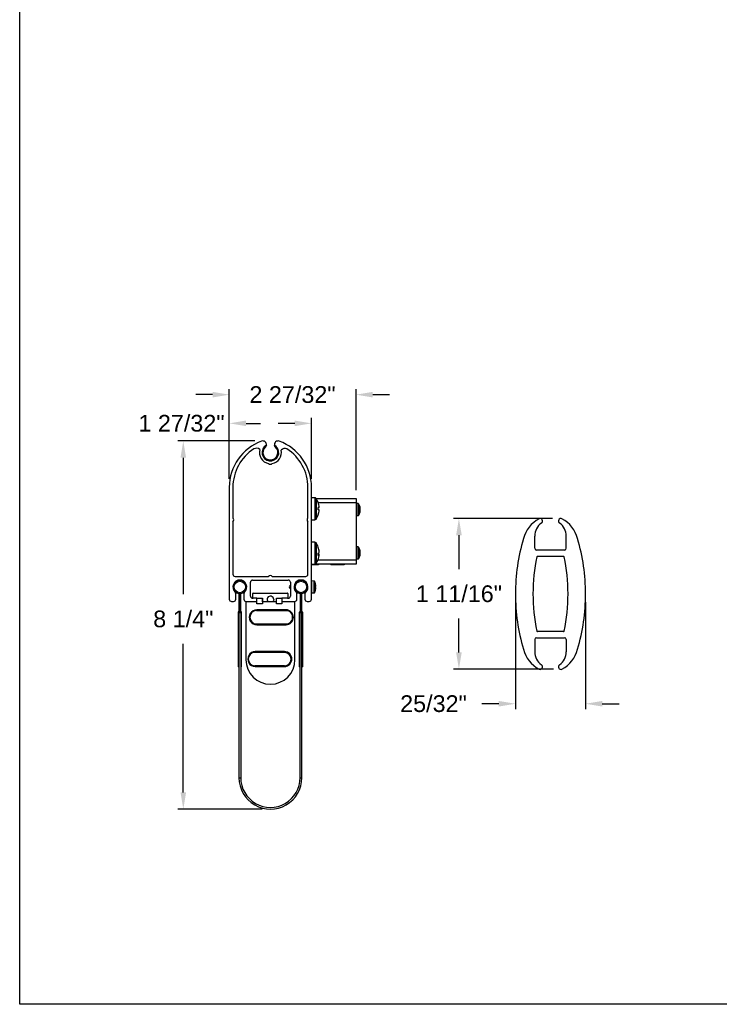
# Model space of a CAD drawing. Header units: inches. Extents: x 170 to 312, y 215 to 248.
# Tile 60 of 256: x 169.59 to 173.51, y 234.45 to 239.97. Entities that reach past the tile are written whole.
import ezdxf

# ---------------------------------------------------------------- set-up
doc = ezdxf.new("R2010")
doc.units = ezdxf.units.IN
doc.header["$LTSCALE"] = 0.25
doc.header["$MEASUREMENT"] = 0
doc.layers.add('ANNOTATIONS', color=1, linetype='Continuous')
doc.layers.add('DETAILS', color=4, linetype='Continuous')
doc.styles.add('ARIAL', font='arial.ttf', dxfattribs={"height": 0.09375})
doc.dimstyles.new('STANDARD$0', dxfattribs={"dimtxt": 0.09375, "dimasz": 0.09375, "dimexe": 0.03125, "dimexo": 0.046875, "dimgap": 0.09, "dimtad": 0, "dimtih": 1, "dimtoh": 1, "dimdec": 4, "dimzin": 0, "dimdsep": 46, "dimtxsty": 'ARIAL', "dimcen": 0.09, "dimadec": 0, "dimazin": 0, "dimtfac": 1, "dimtdec": 4, "dimtofl": 0, "dimtmove": 0, "dimatfit": 1, "dimfxl": 1, "dimtolj": 1, "dimtzin": 0, "dimarcsym": 0})

# ---------------------------------------------------------------- blocks, each defined once
blk = doc.blocks.new('*D19')
at = {"layer": 'ANNOTATIONS', "color": 0, "lineweight": -2, "transparency": 16777216}
for p, q in [((172.5782, 237.1723), (172.0218, 237.1723)), ((172.053, 237.0785), (172.053, 236.8881)), ((172.053, 236.4207), (172.053, 236.6112)), ((172.5839, 236.327), (172.0218, 236.327))]:
    blk.add_line(p, q, dxfattribs=at)
at = {"layer": 'ANNOTATIONS', "color": 0, "transparency": 16777216}
for points in [[(172.0374, 237.0785), (172.0687, 237.0785), (172.053, 237.1723)], [(172.0374, 236.4207), (172.0687, 236.4207), (172.053, 236.327)]]:
    blk.add_solid(points, dxfattribs=at)
at = {"layer": 'defpoints', "color": 0, "transparency": 16777216}
for p in [(172.6251, 237.1723), (172.053, 236.327), (172.6308, 236.327)]:
    blk.add_point(p, dxfattribs=at)
at = {"layer": 'ANNOTATIONS', "color": 0, "transparency": 16777216, "insert": (172.053, 236.7496), "char_height": 0.09375, "attachment_point": 5, "style": 'ARIAL'}
blk.add_mtext('\\A1;1 11/16"', dxfattribs=at)
blk = doc.blocks.new('*D20')
at = {"layer": 'ANNOTATIONS', "color": 0, "lineweight": -2, "transparency": 16777216}
for p, q in [((172.3699, 236.7021), (172.3699, 236.1017)), ((172.7637, 236.7021), (172.7637, 236.1017)), ((172.2762, 236.1329), (172.1824, 236.1329)), ((172.8574, 236.1329), (172.9512, 236.1329))]:
    blk.add_line(p, q, dxfattribs=at)
at = {"layer": 'ANNOTATIONS', "color": 0, "transparency": 16777216}
for points in [[(172.2762, 236.1485), (172.2762, 236.1173), (172.3699, 236.1329)], [(172.8574, 236.1485), (172.8574, 236.1173), (172.7637, 236.1329)]]:
    blk.add_solid(points, dxfattribs=at)
at = {"layer": 'defpoints', "color": 0, "transparency": 16777216}
for p in [(172.3699, 236.749), (172.7637, 236.749), (172.7637, 236.1329)]:
    blk.add_point(p, dxfattribs=at)
at = {"layer": 'ANNOTATIONS', "color": 0, "transparency": 16777216, "insert": (171.9103, 236.1329), "char_height": 0.09375, "attachment_point": 5, "style": 'ARIAL'}
blk.add_mtext('\\A1;25/32"', dxfattribs=at)
blk = doc.blocks.new('*D24')
at = {"layer": 'ANNOTATIONS', "color": 0, "lineweight": -2, "transparency": 16777216}
for p, q in [((170.9075, 237.607), (170.4755, 237.607)), ((170.5067, 237.5133), (170.5067, 236.7468)), ((170.5067, 235.6353), (170.5067, 236.4699)), ((170.9485, 235.5416), (170.4755, 235.5416))]:
    blk.add_line(p, q, dxfattribs=at)
at = {"layer": 'ANNOTATIONS', "color": 0, "transparency": 16777216}
for points in [[(170.4911, 237.5133), (170.5223, 237.5133), (170.5067, 237.607)], [(170.4911, 235.6353), (170.5223, 235.6353), (170.5067, 235.5416)]]:
    blk.add_solid(points, dxfattribs=at)
at = {"layer": 'defpoints', "color": 0, "transparency": 16777216}
for p in [(170.9544, 237.607), (170.5067, 235.5416), (170.9954, 235.5416)]:
    blk.add_point(p, dxfattribs=at)
at = {"layer": 'ANNOTATIONS', "color": 0, "transparency": 16777216, "insert": (170.5067, 236.6084), "char_height": 0.09375, "attachment_point": 5, "style": 'ARIAL'}
blk.add_mtext('\\A1;8 1/4"', dxfattribs=at)
blk = doc.blocks.new('*D25')
at = {"layer": 'ANNOTATIONS', "color": 0, "lineweight": -2, "transparency": 16777216}
for p, q in [((170.6712, 237.8669), (170.5774, 237.8669)), ((170.7649, 237.3942), (170.7649, 237.8981)), ((171.4759, 237.3319), (171.4759, 237.8981)), ((171.5697, 237.8669), (171.6634, 237.8669))]:
    blk.add_line(p, q, dxfattribs=at)
at = {"layer": 'ANNOTATIONS', "color": 0, "transparency": 16777216}
for points in [[(170.6712, 237.8825), (170.6712, 237.8513), (170.7649, 237.8669)], [(171.5697, 237.8825), (171.5697, 237.8513), (171.4759, 237.8669)]]:
    blk.add_solid(points, dxfattribs=at)
at = {"layer": 'defpoints', "color": 0, "transparency": 16777216}
for p in [(170.7649, 237.8669), (170.7649, 237.3474), (171.4759, 237.285)]:
    blk.add_point(p, dxfattribs=at)
at = {"layer": 'ANNOTATIONS', "color": 0, "transparency": 16777216, "insert": (171.1194, 237.8669), "char_height": 0.09375, "attachment_point": 5, "style": 'ARIAL'}
blk.add_mtext('\\A1;2 27/32"', dxfattribs=at)

msp = doc.modelspace()

# ---------------------------------------------------------------- linework, layer by layer
at = {"layer": 'ANNOTATIONS'}
for p, q in [((170.76491, 237.39423), (170.76491, 237.73717)), ((171.22591, 237.39423), (171.22591, 237.73717)), ((170.85866, 237.70592), (170.9399, 237.70592)), ((171.13216, 237.70592), (171.03841, 237.70592))]:
    msp.add_line(p, q, dxfattribs=at)
for points in [[(170.85866, 237.72154), (170.85866, 237.69029), (170.76491, 237.70592)], [(171.13216, 237.72154), (171.13216, 237.69029), (171.22591, 237.70592)]]:
    msp.add_solid(points, dxfattribs=at)
at = {"layer": 'defpoints'}
msp.add_lwpolyline([(189.05875, 234.44685), (169.58887, 234.44685), (169.58887, 247.18196), (189.05875, 247.18196)], close=True, dxfattribs=at)
at = {"layer": 'DETAILS'}
for p, q in [((171.02903, 237.567), (171.02414, 237.57255)), ((170.76491, 237.34736), (170.76491, 236.71956)), ((170.78491, 237.34736), (170.78491, 237.17419)), ((171.20591, 237.17419), (171.20591, 237.34736)), ((171.22591, 236.71956), (171.22591, 237.34736)), ((171.24411, 237.28856), (171.22591, 237.28856)), ((171.24411, 237.28856), (171.24411, 237.16556)), ((171.25112, 237.28505), (171.47591, 237.28505)), ((171.25125, 237.28486), (171.25125, 237.16925)), ((171.47591, 237.26005), (171.26388, 237.26005)), ((171.47591, 237.28505), (171.47591, 236.91595)), ((171.48676, 237.25581), (171.47591, 237.25581)), ((171.48676, 237.25581), (171.48676, 237.18831)), ((171.4898, 237.25424), (171.4898, 237.18987)), ((171.26328, 237.23398), (171.26914, 237.23447)), ((171.26914, 237.23405), (171.2633, 237.23359)), ((171.2691, 237.21964), (171.26914, 237.21964)), ((171.47591, 237.18831), (171.48676, 237.18831)), ((171.49977, 237.21606), (171.49669, 237.21645)), ((171.49738, 237.21969), (171.49977, 237.21957)), ((171.49977, 237.22805), (171.49934, 237.22799)), ((170.78491, 237.15419), (170.78491, 236.85956)), ((171.20591, 236.85956), (171.20591, 237.15419)), ((171.22591, 237.16556), (171.24411, 237.16556)), ((172.47822, 237.00492), (172.47822, 237.07381)), ((172.65538, 237.00492), (172.65538, 237.07381)), ((171.24411, 237.03856), (171.22591, 237.03856)), ((171.24411, 237.03856), (171.24411, 236.91556)), ((171.25125, 237.03486), (171.25125, 236.91925)), ((171.26914, 236.96886), (171.2634, 236.96938)), ((171.26342, 236.97138), (171.26914, 236.97099)), ((171.26914, 236.98525), (171.26896, 236.98524)), ((171.26896, 236.96888), (171.26914, 236.97099)), ((171.48676, 237.01269), (171.47591, 237.01269)), ((171.48676, 237.01269), (171.48676, 236.94519)), ((171.4898, 237.01113), (171.4898, 236.94676)), ((171.49977, 236.97295), (171.49669, 236.97334)), ((171.49738, 236.97658), (171.49977, 236.97646)), ((171.49977, 236.98494), (171.49934, 236.98488)), ((172.64553, 236.99507), (172.48805, 236.99507)), ((172.49431, 236.96062), (172.63929, 236.96062)), ((171.22591, 236.91556), (171.24411, 236.91556)), ((171.26446, 236.91485), (171.22591, 236.91485)), ((171.26446, 236.91308), (171.22591, 236.91308)), ((171.47591, 236.91595), (171.24672, 236.91595)), ((171.26291, 236.94095), (171.47591, 236.94095)), ((171.26446, 236.91595), (171.26446, 236.91308)), ((171.33487, 236.91595), (171.33487, 236.91308)), ((171.409, 236.91485), (171.33487, 236.91485)), ((171.409, 236.91308), (171.33487, 236.91308)), ((171.41084, 236.91692), (171.409, 236.91308)), ((171.409, 236.91485), (171.409, 236.91308)), ((171.47591, 236.94519), (171.48676, 236.94519)), ((170.79741, 236.84706), (170.98541, 236.84706)), ((170.88291, 236.73706), (170.88291, 236.81456)), ((170.89541, 236.82706), (171.09541, 236.82706)), ((171.00541, 236.84706), (171.19341, 236.84706)), ((171.10791, 236.81456), (171.10791, 236.73706)), ((171.1315, 236.79849), (171.12933, 236.79849)), ((171.20449, 236.79849), (171.20358, 236.79849)), ((171.24085, 236.82113), (171.22801, 236.8218)), ((171.22801, 236.75431), (171.22801, 236.8218)), ((171.24085, 236.75498), (171.24085, 236.82113)), ((171.24533, 236.81772), (171.24533, 236.75839)), ((171.24836, 236.80606), (171.24836, 236.80632)), ((170.80141, 236.71956), (170.80141, 236.75028)), ((170.81889, 236.75149), (170.81889, 236.65306)), ((170.82381, 236.75149), (170.82381, 236.65306)), ((170.82401, 236.65306), (170.82401, 236.75149)), ((170.82893, 236.65306), (170.82893, 236.75149)), ((170.84641, 236.75028), (170.84641, 236.71956)), ((170.89698, 236.72652), (170.89698, 236.75211)), ((170.89895, 236.75408), (171.09186, 236.75408)), ((171.09383, 236.75211), (171.09383, 236.72652)), ((171.1313, 236.77832), (171.12914, 236.77832)), ((171.12933, 236.77763), (171.1315, 236.77763)), ((171.14441, 236.71956), (171.14441, 236.75028)), ((171.16189, 236.75149), (171.16189, 236.65306)), ((171.16681, 236.75149), (171.16681, 236.65306)), ((171.16701, 236.65306), (171.16701, 236.75149)), ((171.17193, 236.65306), (171.17193, 236.75149)), ((171.18941, 236.75028), (171.18941, 236.71956)), ((171.20266, 236.77282), (171.20366, 236.77113)), ((171.22801, 236.75431), (171.24085, 236.75498)), ((171.24836, 236.7911), (171.24957, 236.79123)), ((171.24836, 236.78501), (171.24836, 236.7911)), ((171.24836, 236.76979), (171.24836, 236.77005)), ((170.77741, 236.70706), (170.78891, 236.70706)), ((170.81889, 236.73714), (170.82381, 236.73714)), ((170.82401, 236.73714), (170.82893, 236.73714)), ((170.85761, 236.70487), (170.85761, 236.38007)), ((170.91966, 236.70487), (170.85761, 236.70487)), ((170.85891, 236.70706), (170.91966, 236.70706)), ((170.91966, 236.72456), (170.89541, 236.72456)), ((170.91966, 236.72481), (170.95091, 236.72481)), ((170.91966, 236.69356), (170.91966, 236.72481)), ((170.95091, 236.69356), (170.91966, 236.69356)), ((170.95091, 236.72481), (170.95091, 236.69356)), ((171.02903, 236.70487), (170.95091, 236.70487)), ((170.95112, 236.70487), (170.95112, 236.72259)), ((171.02903, 236.72481), (171.06028, 236.72481)), ((171.02903, 236.69356), (171.02903, 236.72481)), ((171.06028, 236.69356), (171.02903, 236.69356)), ((171.06028, 236.72481), (171.06028, 236.69356)), ((171.09541, 236.72456), (171.06028, 236.72456)), ((171.06028, 236.70706), (171.13191, 236.70706)), ((171.1332, 236.70487), (171.06028, 236.70487)), ((171.1332, 236.38007), (171.1332, 236.70487)), ((171.16189, 236.73714), (171.16681, 236.73714)), ((171.16701, 236.73714), (171.17193, 236.73714)), ((171.20191, 236.70706), (171.21341, 236.70706)), ((170.83375, 236.64339), (170.81406, 236.64339)), ((170.81406, 236.64339), (170.81406, 236.33959)), ((170.81889, 236.65306), (170.81472, 236.64585)), ((170.81899, 236.64339), (170.81472, 236.64585)), ((170.81889, 236.65306), (170.82315, 236.6506)), ((170.81889, 236.65306), (170.82381, 236.65306)), ((170.82315, 236.6506), (170.81899, 236.64339)), ((170.81899, 236.64339), (170.81899, 235.71802)), ((170.82893, 236.65306), (170.82401, 236.65306)), ((170.82893, 236.65306), (170.82466, 236.6506)), ((170.82883, 236.64339), (170.82466, 236.6506)), ((170.82883, 236.64339), (170.83309, 236.64585)), ((170.82883, 236.64339), (170.82883, 235.71802)), ((170.83309, 236.64585), (170.82893, 236.65306)), ((170.83375, 236.33959), (170.83375, 236.64339)), ((171.08302, 236.65502), (170.90744, 236.65511)), ((170.91712, 236.65636), (171.09962, 236.65626)), ((171.083, 236.65972), (170.91893, 236.65972)), ((171.17675, 236.64339), (171.15706, 236.64339)), ((171.15706, 236.64339), (171.15706, 236.33959)), ((171.16189, 236.65306), (171.15772, 236.64585)), ((171.16199, 236.64339), (171.15772, 236.64585)), ((171.16189, 236.65306), (171.16615, 236.6506)), ((171.16189, 236.65306), (171.16681, 236.65306)), ((171.16615, 236.6506), (171.16199, 236.64339)), ((171.16199, 235.71802), (171.16199, 236.64339)), ((171.17193, 236.65306), (171.16701, 236.65306)), ((171.17193, 236.65306), (171.16766, 236.6506)), ((171.17183, 236.64339), (171.16766, 236.6506)), ((171.17183, 236.64339), (171.17609, 236.64585)), ((171.17183, 235.71802), (171.17183, 236.64339)), ((171.17609, 236.64585), (171.17193, 236.65306)), ((171.17675, 236.33959), (171.17675, 236.64339)), ((170.91712, 236.58083), (171.08296, 236.58075)), ((171.08296, 236.5795), (170.91712, 236.57958)), ((170.91892, 236.57605), (171.08298, 236.57605)), ((172.63929, 236.53739), (172.49431, 236.53739)), ((172.47822, 236.4931), (172.47822, 236.42421)), ((172.48805, 236.50295), (172.64553, 236.50295)), ((172.65538, 236.4931), (172.65538, 236.42421)), ((171.07418, 236.42068), (170.8986, 236.42077)), ((170.90829, 236.42201), (171.09079, 236.42192)), ((171.07417, 236.42537), (170.9101, 236.42537)), ((170.81899, 236.33959), (170.81406, 236.33959)), ((170.83375, 236.33959), (170.82883, 236.33959)), ((170.90828, 236.34649), (171.07413, 236.34641)), ((171.07413, 236.34516), (170.90828, 236.34524)), ((170.91009, 236.34171), (171.07415, 236.34171)), ((171.16199, 236.33959), (171.15706, 236.33959)), ((171.17675, 236.33959), (171.17183, 236.33959)), ((170.81899, 235.71802), (170.82883, 235.71802)), ((171.16199, 235.71802), (171.17183, 235.71802))]:
    msp.add_line(p, q, dxfattribs=at)
at = {"layer": 'DETAILS', "flags": 128}
for points in [[(171.02903, 237.57492), (171.0286, 237.57535), (171.01829, 237.58317)], [(171.26324, 237.26183), (171.26332, 237.26185), (171.26338, 237.26185), (171.26341, 237.26183), (171.26343, 237.26179), (171.26341, 237.26173), (171.26338, 237.26165), (171.26333, 237.26158)], [(171.26337, 236.9422), (171.26332, 236.94203), (171.26324, 236.94184)], [(171.24957, 236.78488), (171.24946, 236.78489), (171.24933, 236.7849), (171.2492, 236.78492), (171.24905, 236.78493), (171.24889, 236.78495), (171.24873, 236.78497), (171.24855, 236.78499), (171.24836, 236.78501)], [(171.01416, 236.71783), (171.01273, 236.71066), (171.00895, 236.70487)], [(170.91712, 236.58083), (170.91712, 236.58059), (170.91712, 236.58036), (170.91712, 236.58014), (170.91712, 236.57995), (170.91712, 236.57979), (170.91712, 236.57968), (170.91712, 236.57961), (170.91712, 236.57958)], [(171.08296, 236.58075), (171.08296, 236.58051), (171.08296, 236.58027), (171.08296, 236.58005), (171.08296, 236.57987), (171.08296, 236.57971), (171.08296, 236.57959), (171.08296, 236.57952), (171.08296, 236.5795)], [(170.90828, 236.34649), (170.90828, 236.34625), (170.90828, 236.34601), (170.90828, 236.3458), (170.90828, 236.34561), (170.90828, 236.34545), (170.90828, 236.34534), (170.90828, 236.34527), (170.90828, 236.34524)], [(171.07413, 236.34641), (171.07413, 236.34616), (171.07413, 236.34593), (171.07413, 236.34571), (171.07413, 236.34552), (171.07413, 236.34537), (171.07413, 236.34525), (171.07413, 236.34518), (171.07413, 236.34516)]]:
    msp.add_lwpolyline(points, dxfattribs=at)
at = {"layer": 'DETAILS'}
for centre in [(170.82391, 236.78806), (171.16691, 236.78806)]:
    msp.add_circle(centre, 0.03199, dxfattribs=at)
for centre, radius, start, end in [((171.03991, 237.34736), 0.275, 109.94857, 180), ((170.95291, 237.58706), 0.02, 348.79499, 109.94857), ((170.99541, 237.54226), 0.04687, 119.21795, 44.9083), ((170.99541, 237.54226), 0.04175, 133.49246, 46.50781), ((171.03791, 237.58706), 0.02, 70.05143, 191.20501), ((170.95091, 237.34736), 0.275, 0, 70.05143), ((171.03991, 237.34736), 0.255, 122.47572, 180), ((170.91751, 237.53524), 0.03087, 52.72883, 118.06154), ((170.99541, 237.54226), 0.06175, 163.49293, 260.68029), ((170.99541, 237.54226), 0.06175, 279.31971, 12.33784), ((171.07602, 237.53959), 0.02575, 62.71464, 141.98041), ((170.95091, 237.34736), 0.255, 0, 57.52428), ((170.99541, 237.48882), 0.0125, 216.8699, 323.1301), ((171.24411, 237.27981), 0.00875, 35.31577, 90), ((171.16966, 237.22706), 0.1, 20.34003, 35.31577), ((171.16934, 237.22728), 0.10005, 4.11917, 20.20228), ((171.48676, 237.25206), 0.00375, 35.6682, 90), ((171.44496, 237.22206), 0.0552, 12.33333, 35.6682), ((171.4532, 237.22386), 0.04676, 5.14274, 21.91991), ((171.48685, 237.23968), 0.00987, 350.46581, 9.53419), ((171.45085, 237.2201), 0.04913, 5.18823, 21.42028), ((171.16966, 237.22706), 0.1, 324.68423, 339.65997), ((171.26459, 237.20542), 0.0294, 81.11336, 92.64181), ((171.14194, 237.22806), 0.12149, 356.82436, 3.17564), ((171.25959, 237.26402), 0.03145, 276.66302, 287.66939), ((171.25959, 237.19009), 0.03146, 72.33106, 83.33585), ((171.16906, 237.22727), 0.10034, 339.82505, 355.87732), ((171.16934, 237.22683), 0.10005, 339.79772, 355.88083), ((171.26282, 237.19223), 0.000602, 6.04076, 46.24537), ((171.14203, 237.22604), 0.12139, 357.76773, 0.47706), ((171.48676, 237.19206), 0.00375, 270, 324.3318), ((171.44496, 237.22206), 0.0552, 324.3318, 347.66667), ((171.48706, 237.22774), 0.01311, 316.57927, 345.875), ((171.43911, 237.21477), 0.05761, 356.06223, 3.93777), ((171.48961, 237.21865), 0.01049, 311.65308, 345.69187), ((171.48953, 237.2173), 0.01049, 12.46636, 26.94318), ((171.45315, 237.22026), 0.04681, 347.66915, 354.85372), ((171.45161, 237.22389), 0.04836, 350.75184, 354.87191), ((170.77741, 237.16419), 0.0125, 306.8699, 53.1301), ((171.21341, 237.16419), 0.0125, 126.8699, 233.1301), ((171.24411, 237.17431), 0.00875, 270, 324.68423), ((172.58648, 237.01476), 0.1773, 118.17263, 165.53328), ((172.5668, 237.07381), 0.08858, 124.89672, 180), ((172.50853, 237.15826), 0.01403, 302.76057, 114.22678), ((172.62506, 237.15826), 0.01403, 65.77323, 237.23943), ((172.5668, 237.07381), 0.08858, 0, 55.10328), ((172.54711, 237.01476), 0.1773, 14.46672, 61.82737), ((171.24411, 237.02981), 0.00875, 35.31577, 90), ((171.16966, 236.97706), 0.1, 20.5151, 35.31577), ((173.46364, 236.74901), 1.0937, 163.53236, 180.0002), ((171.66995, 236.74901), 1.0937, 359.9998, 16.46765), ((171.17188, 236.97818), 0.09751, 4.16017, 20.46432), ((171.2607, 237.01127), 0.00273, 338.5551, 21.4449), ((171.17044, 236.97591), 0.09896, 4.17836, 20.32239), ((171.25896, 236.99027), 0.01244, 290.12839, 324.90176), ((171.1445, 236.97193), 0.11893, 356.79029, 3.20971), ((171.25896, 236.96384), 0.01244, 35.0985, 69.87136), ((171.2613, 236.9751), 0.01002, 281.16508, 321.46859), ((171.17188, 236.97593), 0.09751, 339.53567, 355.83984), ((171.48676, 237.00894), 0.00375, 35.6682, 90), ((171.44496, 236.97894), 0.0552, 12.33333, 35.6682), ((171.44496, 236.97894), 0.0552, 324.3318, 347.66667), ((171.4532, 236.98075), 0.04676, 5.14271, 21.91989), ((171.48685, 236.99657), 0.00987, 350.46588, 9.53412), ((171.45085, 236.97699), 0.04913, 5.18825, 21.42029), ((171.48706, 236.98463), 0.01311, 316.57948, 345.87495), ((171.43911, 236.97166), 0.05761, 356.06223, 3.93777), ((171.48961, 236.97554), 0.01049, 311.65339, 345.69157), ((171.48953, 236.97419), 0.01049, 12.46653, 26.94328), ((171.45315, 236.97715), 0.04682, 347.66929, 354.85358), ((171.45161, 236.98078), 0.04836, 350.7519, 354.87192), ((172.48806, 237.00491), 0.00984, 180, 270), ((172.4943, 236.95669), 0.00394, 90, 167.90769), ((172.63929, 236.95669), 0.00394, 12.09232, 90), ((172.64554, 237.00491), 0.00984, 270, 0), ((171.24411, 236.92431), 0.00875, 270, 324.68423), ((171.16966, 236.97706), 0.1, 324.68423, 339.4849), ((171.48676, 236.94894), 0.00375, 270, 324.3318), ((173.46365, 236.74901), 0.99528, 167.90769, 180.0002), ((171.66994, 236.74901), 0.99528, 359.99981, 12.09232), ((170.79741, 236.85956), 0.0125, 180, 270), ((170.99541, 236.83956), 0.0125, 36.8699, 143.1301), ((171.19341, 236.85956), 0.0125, 270, 0), ((170.82391, 236.78806), 0.039, 312.8133, 227.1867), ((170.82391, 236.78806), 0.03691, 277.81645, 262.18355), ((170.89541, 236.81456), 0.0125, 90, 180), ((171.09541, 236.81456), 0.0125, 0, 90), ((171.16691, 236.78806), 0.039, 312.8133, 227.1867), ((171.16691, 236.78806), 0.03691, 277.81645, 262.18355), ((171.22791, 236.81981), 0.002, 87, 180), ((171.24058, 236.81614), 0.005, 18.4974, 87), ((171.15664, 236.78806), 0.09351, 11.26195, 18.4974), ((171.15634, 236.78806), 0.09376, 6.08087, 11.06999), ((171.17022, 236.79066), 0.07969, 1.85081, 5.27754), ((170.78891, 236.75028), 0.0125, 0, 47.1867), ((170.81889, 236.75149), 0.00492, 0, 82.18355), ((170.82893, 236.75149), 0.00492, 97.81645, 180), ((170.85891, 236.75028), 0.0125, 132.8133, 180), ((170.89895, 236.75211), 0.00197, 90, 180), ((171.09186, 236.75211), 0.00197, 0, 90), ((171.13191, 236.75028), 0.0125, 0, 47.1867), ((171.16189, 236.75149), 0.00492, 0, 82.18355), ((171.17193, 236.75149), 0.00492, 97.81645, 180), ((171.20191, 236.75028), 0.0125, 132.8133, 180), ((171.22791, 236.75631), 0.002, 180, 273), ((171.24058, 236.75997), 0.005, 273, 341.5026), ((171.15664, 236.78806), 0.09351, 341.5026, 348.73805), ((171.15634, 236.78805), 0.09376, 348.93001, 353.91914), ((171.23513, 236.79439), 0.01479, 347.66359, 355.51652), ((171.23513, 236.78172), 0.01479, 4.4834, 12.33653), ((171.17023, 236.78545), 0.07969, 354.72244, 358.14921), ((173.46364, 236.74901), 1.0937, 179.99981, 196.46765), ((173.46365, 236.74901), 0.99528, 179.99981, 192.09232), ((171.66994, 236.74901), 0.99528, 347.90768, 0.00019), ((171.66995, 236.74901), 1.0937, 343.53235, 0.0002), ((170.77741, 236.71956), 0.0125, 180, 270), ((170.78891, 236.71956), 0.0125, 270, 0), ((170.85891, 236.71956), 0.0125, 180, 270), ((170.89541, 236.73706), 0.0125, 180, 270), ((170.89895, 236.72652), 0.00197, 180, 270), ((170.94915, 236.72259), 0.00197, 0, 26.61973), ((170.99541, 236.71783), 0.01875, 0, 223.73616), ((171.09186, 236.72652), 0.00197, 270, 0), ((171.09541, 236.73706), 0.0125, 270, 0), ((171.13191, 236.71956), 0.0125, 270, 0), ((171.20191, 236.71956), 0.0125, 180, 270), ((171.21341, 236.71956), 0.0125, 270, 0), ((170.81899, 236.64339), 0.00492, 150, 180), ((170.81889, 236.65306), 0.00492, 330, 0), ((170.82893, 236.65306), 0.00492, 180, 210), ((170.82883, 236.64339), 0.00492, 0, 30), ((170.91895, 236.61788), 0.04183, 89.9735, 270), ((170.91713, 236.61797), 0.03839, 89.97083, 269.97083), ((170.91713, 236.61797), 0.03714, 89.97083, 269.97083), ((171.08298, 236.61788), 0.03839, 269.97083, 89.97083), ((171.08298, 236.61788), 0.03714, 269.97083, 89.97083), ((171.08298, 236.61788), 0.04183, 270, 90), ((171.16199, 236.64339), 0.00492, 150, 180), ((171.16189, 236.65306), 0.00492, 330, 0), ((171.17193, 236.65306), 0.00492, 180, 210), ((171.17183, 236.64339), 0.00492, 0, 30), ((172.4943, 236.54133), 0.00394, 192.09232, 270), ((172.63929, 236.54133), 0.00394, 270, 347.90768), ((172.48806, 236.4931), 0.00984, 90, 180), ((172.64554, 236.4931), 0.00984, 0, 90), ((170.91012, 236.38354), 0.04183, 89.9735, 270), ((170.9083, 236.38363), 0.03839, 89.97083, 269.97083), ((170.9083, 236.38363), 0.03714, 89.97083, 269.97083), ((171.07415, 236.38354), 0.03839, 269.97083, 89.97083), ((171.07415, 236.38354), 0.03714, 269.97083, 89.97083), ((171.07415, 236.38354), 0.04183, 270, 90), ((172.58648, 236.48326), 0.1773, 194.46673, 241.82737), ((172.5668, 236.42421), 0.08858, 180, 235.10328), ((172.5668, 236.42421), 0.08858, 304.89672, 0), ((172.54711, 236.48326), 0.1773, 298.17263, 345.53328), ((170.99541, 236.38007), 0.1378, 180, 0), ((172.50853, 236.33976), 0.01403, 245.77323, 57.23943), ((172.62506, 236.33976), 0.01403, 122.76057, 294.22677), ((170.99541, 235.71802), 0.17642, 180, 0.00001), ((170.99541, 235.71802), 0.16658, 180, 0.00001)]:
    msp.add_arc(centre, radius, start, end, dxfattribs=at)
msp.add_ellipse((171.10323, 236.78806), major_axis=(0.03574, -0.01028), ratio=0.048755, start_param=5.5268083, end_param=5.6231811, dxfattribs=at)
for points, knots in [([(170.97253, 237.58317), (170.97202, 237.58136), (170.97107, 237.57797), (170.96858, 237.57444), (170.967, 237.57287), (170.96667, 237.57255)], [0, 0, 0, 0, 0.4754678, 0.89118, 1, 1, 1, 1]), ([(171.02414, 237.57255), (171.02288, 237.57396), (171.02037, 237.57678), (171.01886, 237.58061), (171.01839, 237.58272), (171.01829, 237.58317)], [0, 0, 0, 0, 0.4419202, 0.8818258, 1, 1, 1, 1]), ([(171.10791, 236.79805), (171.10441, 236.79472), (171.09741, 236.78806), (171.10441, 236.78139), (171.10791, 236.77806)], [0, 0, 0, 0, 0.4999999, 1, 1, 1, 1]), ([(171.20391, 236.79794), (171.20321, 236.7991), (171.2018, 236.80144), (171.20041, 236.80379), (171.19972, 236.80498)], [0, 0, 0, 0, 0.4972927, 1, 1, 1, 1]), ([(171.201, 236.77561), (171.20119, 236.7753), (171.20171, 236.77444), (171.20223, 236.77356), (171.20256, 236.773)], [0, 0, 0, 0, 0.3572387, 1, 1, 1, 1]), ([(171.20215, 236.7781), (171.20225, 236.77732), (171.20246, 236.77557), (171.2027, 236.77463), (171.20283, 236.77411)], [0, 0, 0, 0, 0.4475741, 1, 1, 1, 1]), ([(171.20297, 236.78394), (171.20307, 236.78307), (171.20334, 236.78075), (171.20359, 236.77895), (171.20375, 236.77783)], [0, 0, 0, 0, 0.378144, 1, 1, 1, 1])]:
    msp.add_open_spline(points, degree=3, knots=knots, dxfattribs=at)

# ---------------------------------------------------------------- texts
at = {"layer": 'ANNOTATIONS', "insert": (170.49664, 237.70592), "char_height": 0.09375, "attachment_point": 5, "style": 'ARIAL'}
msp.add_mtext('\\A1;1 27/32"', dxfattribs=at)

# ---------------------------------------------------------------- dimensions: what is measured, and where the dimension line sits
at = {"layer": 'ANNOTATIONS'}
for base, p1, p2, text, picture, middle in [((170.76491, 237.86689), (171.47591, 237.28505), (170.76491, 237.34736), '2 27/32"', '*D25', (171.1194, 237.86689)), ((172.76365, 236.13291), (172.36994, 236.74901), (172.76365, 236.74901), '25/32"', '*D20', (171.91031, 236.13291))]:
    dim = msp.add_linear_dim(base=base, p1=p1, p2=p2, text=text, dimstyle='STANDARD$0', dxfattribs=at)
    dim.commit()
    dim.dimension.update_dxf_attribs({"geometry": picture, "text_midpoint": middle, "dimtype": 160})
for base, p1, p2, text, picture, middle in [((170.50671, 235.5416), (170.95436, 237.607), (170.99541, 235.5416), '8 1/4"', '*D24', (170.50671, 236.60836)), ((172.05303, 236.32697), (172.62506, 237.17229), (172.63082, 236.32697), '1 11/16"', '*D19', (172.05303, 236.74963))]:
    dim = msp.add_linear_dim(base=base, p1=p1, p2=p2, angle=90, text=text, dimstyle='STANDARD$0', dxfattribs=at)
    dim.commit()
    dim.dimension.update_dxf_attribs({"geometry": picture, "text_midpoint": middle, "dimtype": 160})

doc.saveas('drawing.dxf')
